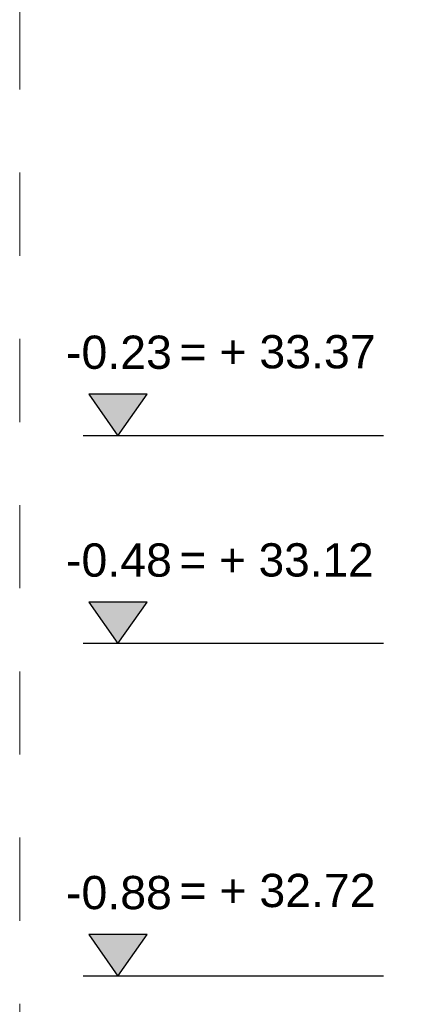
# Model space of a CAD drawing. Header units: metres. Extents: x 1314 to 1415, y -87 to -52.
# Tile 169 of 256: x 1391.034 to 1391.503, y -71.188 to -70.004. Entities that reach past the tile are written whole.
import ezdxf

# ---------------------------------------------------------------- set-up
doc = ezdxf.new("R2010")
doc.units = ezdxf.units.M
doc.linetypes.add('AUSGEZOGEN', pattern=[0])
doc.linetypes.add('STRICHLINIE_S4', pattern=[0.008, 0.006, -0.002])
doc.layers.add('XR$6$_43212', color=7, linetype='Continuous')
for name, color, linetype, lineweight in [('XR$6$Text 1_100', 3, 'AUSGEZOGEN', 18), ('XR$6$Text 1_50', 3, 'AUSGEZOGEN', 18), ('XR$6$Wand Mauerwerk tr_1', 42, 'AUSGEZOGEN', 18)]:
    doc.layers.add(name, color=color, linetype=linetype, lineweight=lineweight)
doc.styles.add('ARIAL', font='arial.ttf')

# ---------------------------------------------------------------- blocks, each defined once
blk = doc.blocks.new('COMPLEX_KOTENVERMASSUNG_2')
at = {"layer": 'XR$6$_43212', "linetype": 'AUSGEZOGEN', "lineweight": 25, "transparency": 33554687}
for points in [[(1391.1872, -70.4545), (1391.1172, -70.4545), (1391.1522, -70.5045)], [(1391.1872, -70.7045), (1391.1172, -70.7045), (1391.1522, -70.7545)], [(1391.1872, -71.1045), (1391.1172, -71.1045), (1391.1522, -71.1545)]]:
    blk.add_hatch(color=7, dxfattribs=at).paths.add_polyline_path(points)
at = {"layer": 'XR$6$_43212', "color": 7, "linetype": 'AUSGEZOGEN', "lineweight": 25, "transparency": 33554687}
for p, q in [((1391.1872, -70.4545), (1391.1172, -70.4545)), ((1391.1172, -70.4545), (1391.1522, -70.5045)), ((1391.1522, -70.5045), (1391.1872, -70.4545)), ((1391.1522, -70.5045), (1391.1522, -70.5045)), ((1391.1522, -70.5045), (1391.1522, -70.5045)), ((1391.1522, -70.5045), (1391.1522, -70.5045)), ((1391.1522, -70.5045), (1391.1522, -70.5045)), ((1391.1872, -70.7045), (1391.1172, -70.7045)), ((1391.1172, -70.7045), (1391.1522, -70.7545)), ((1391.1522, -70.7545), (1391.1872, -70.7045)), ((1391.1522, -70.7545), (1391.1522, -70.7545)), ((1391.1522, -70.7545), (1391.1522, -70.7545)), ((1391.1522, -70.7545), (1391.1522, -70.7545)), ((1391.1522, -70.7545), (1391.1522, -70.7545)), ((1391.1872, -71.1045), (1391.1172, -71.1045)), ((1391.1172, -71.1045), (1391.1522, -71.1545)), ((1391.1522, -71.1545), (1391.1872, -71.1045)), ((1391.1522, -71.1545), (1391.1522, -71.1545)), ((1391.1522, -71.1545), (1391.1522, -71.1545)), ((1391.1522, -71.1545), (1391.1522, -71.1545)), ((1391.1522, -71.1545), (1391.1522, -71.1545))]:
    blk.add_line(p, q, dxfattribs=at)
at = {"layer": 'XR$6$_43212', "color": 7, "linetype": 'AUSGEZOGEN', "lineweight": 25, "transparency": 33554687, "char_height": 0.04, "width": 0.147235, "attachment_point": 7, "style": 'ARIAL'}
for s, insert in [('\\W1.00;-0.23', (1391.0897, -70.4245)), ('\\W1.00;-0.48', (1391.0897, -70.6745)), ('\\W1.00;-0.88', (1391.0897, -71.0745))]:
    blk.add_mtext(s, dxfattribs=dict(at, insert=insert))

msp = doc.modelspace()

# ---------------------------------------------------------------- linework, layer by layer
at = {"layer": 'XR$6$Text 1_50', "color": 3, "linetype": 'AUSGEZOGEN', "lineweight": 25, "transparency": 33554687}
for p, q in [((1391.4715, -70.5045), (1391.1102, -70.5045)), ((1391.4715, -70.7545), (1391.1102, -70.7545)), ((1391.4715, -71.1545), (1391.1102, -71.1545))]:
    msp.add_line(p, q, dxfattribs=at)
at = {"layer": 'XR$6$Wand Mauerwerk tr_1', "color": 7, "linetype": 'STRICHLINIE_S4', "lineweight": 18, "transparency": 33554687}
msp.add_lwpolyline([(1391.034, -69.0296), (1394.7165, -69.0296), (1394.7165, -71.8879), (1391.034, -71.8879), (1391.034, -69.0296)], close=True, dxfattribs=at)

# ---------------------------------------------------------------- block references
at = {"layer": 'XR$6$_43212', "color": 7, "linetype": 'AUSGEZOGEN', "lineweight": 25, "transparency": 33554687}
msp.add_blockref('COMPLEX_KOTENVERMASSUNG_2', (0, 0), dxfattribs=at)

# ---------------------------------------------------------------- texts
at = {"layer": 'XR$6$Text 1_100', "color": 3, "linetype": 'AUSGEZOGEN', "lineweight": 25, "transparency": 33554687, "char_height": 0.04, "attachment_point": 7, "style": 'ARIAL'}
for s, insert, width in [('\\W1.00;= + 33.37', (1391.226, -70.4239), 0.256679), ('\\W0.99;= + 33.12', (1391.226, -70.6743), 0.256422), ('\\W1.00;= + 32.72', (1391.226, -71.072), 0.256679)]:
    msp.add_mtext(s, dxfattribs=dict(at, insert=insert, width=width))

doc.saveas('drawing.dxf')
